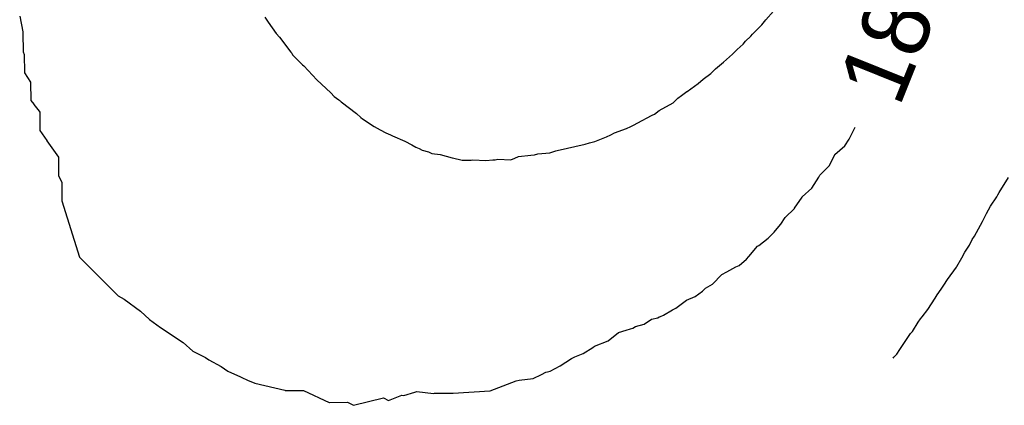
# Model space of a CAD drawing. Extents: x 158343 to 162498, y 431347 to 434500.
# Tile 212 of 220: x 159642 to 159668, y 434035 to 434045. Entities that reach past the tile are written whole.
import ezdxf

# ---------------------------------------------------------------- set-up
doc = ezdxf.new("R2010")
doc.units = 0
doc.header["$LTSCALE"] = 10
doc.header["$MEASUREMENT"] = 0
doc.layers.add('000_arcering', color=8, linetype='CONTINUOUS')
doc.layers.add('def. con-hoogtelijn (index)', color=8, linetype='CONTINUOUS')
doc.styles.add('Style-WORKING', font='WORKING.shx')

# ---------------------------------------------------------------- blocks, each defined once
blk = doc.blocks.new('bestaande hoogtelijnen')
at = {"layer": 'def. con-hoogtelijn (index)'}
for p, q in [((-26.028, -21.477), (-25.945, -21.894)), ((-26.028, -21.477), (-25.945, -21.894)), ((-19.501, -21.503), (-19.406, -21.636)), ((-19.501, -21.503), (-19.406, -21.636)), ((-19.501, -21.503), (-19.406, -21.636)), ((-6.151, -21.572), (-5.947, -21.339)), ((-6.151, -21.572), (-5.947, -21.339)), ((-6.151, -21.572), (-5.947, -21.339)), ((-19.406, -21.636), (-19.199, -21.939)), ((-19.406, -21.636), (-19.199, -21.939)), ((-19.406, -21.636), (-19.199, -21.939)), ((-6.5, -21.952), (-6.268, -21.714)), ((-6.5, -21.952), (-6.268, -21.714)), ((-6.5, -21.952), (-6.268, -21.714)), ((-6.268, -21.714), (-6.259, -21.703)), ((-6.268, -21.714), (-6.259, -21.703)), ((-6.268, -21.714), (-6.259, -21.703)), ((-6.259, -21.703), (-6.151, -21.572)), ((-6.259, -21.703), (-6.151, -21.572)), ((-6.259, -21.703), (-6.151, -21.572)), ((-25.945, -21.894), (-25.946, -21.936)), ((-25.945, -21.894), (-25.946, -21.936)), ((-25.946, -21.936), (-25.934, -22.405)), ((-25.946, -21.936), (-25.934, -22.405)), ((-19.199, -21.939), (-19.104, -22.034)), ((-19.199, -21.939), (-19.104, -22.034)), ((-19.199, -21.939), (-19.104, -22.034)), ((-19.104, -22.034), (-18.802, -22.432)), ((-19.104, -22.034), (-18.802, -22.432)), ((-19.104, -22.034), (-18.802, -22.432)), ((-6.688, -22.14), (-6.544, -22.004)), ((-6.688, -22.14), (-6.544, -22.004)), ((-6.688, -22.14), (-6.544, -22.004)), ((-6.544, -22.004), (-6.5, -21.952)), ((-6.544, -22.004), (-6.5, -21.952)), ((-6.544, -22.004), (-6.5, -21.952)), ((-6.91, -22.364), (-6.753, -22.22)), ((-6.91, -22.364), (-6.753, -22.22)), ((-6.91, -22.364), (-6.753, -22.22)), ((-6.753, -22.22), (-6.688, -22.14)), ((-6.753, -22.22), (-6.688, -22.14)), ((-6.753, -22.22), (-6.688, -22.14)), ((-25.934, -22.405), (-25.934, -22.423)), ((-25.934, -22.405), (-25.934, -22.423)), ((-25.934, -22.423), (-25.907, -22.491)), ((-25.934, -22.423), (-25.907, -22.491)), ((-25.907, -22.491), (-25.902, -22.977)), ((-25.907, -22.491), (-25.902, -22.977)), ((-18.802, -22.432), (-18.781, -22.46)), ((-18.802, -22.432), (-18.781, -22.46)), ((-18.802, -22.432), (-18.781, -22.46)), ((-18.781, -22.46), (-18.76, -22.5)), ((-18.781, -22.46), (-18.76, -22.5)), ((-18.781, -22.46), (-18.76, -22.5)), ((-18.76, -22.5), (-18.743, -22.521)), ((-18.76, -22.5), (-18.743, -22.521)), ((-18.76, -22.5), (-18.743, -22.521)), ((-18.743, -22.521), (-18.495, -22.773)), ((-18.743, -22.521), (-18.495, -22.773)), ((-18.743, -22.521), (-18.495, -22.773)), ((-7.276, -22.695), (-7.039, -22.481)), ((-7.276, -22.695), (-7.039, -22.481)), ((-7.276, -22.695), (-7.039, -22.481)), ((-7.039, -22.481), (-6.91, -22.364)), ((-7.039, -22.481), (-6.91, -22.364)), ((-7.039, -22.481), (-6.91, -22.364)), ((-18.495, -22.773), (-18.454, -22.795)), ((-18.495, -22.773), (-18.454, -22.795)), ((-18.495, -22.773), (-18.454, -22.795)), ((-18.454, -22.795), (-18.113, -23.166)), ((-18.454, -22.795), (-18.113, -23.166)), ((-18.454, -22.795), (-18.113, -23.166)), ((-7.49, -22.873), (-7.277, -22.696)), ((-7.49, -22.873), (-7.277, -22.696)), ((-7.49, -22.873), (-7.277, -22.696)), ((-7.277, -22.696), (-7.276, -22.695)), ((-7.277, -22.696), (-7.276, -22.695)), ((-7.277, -22.696), (-7.276, -22.695)), ((-25.902, -22.977), (-25.902, -22.986)), ((-25.902, -22.977), (-25.902, -22.986)), ((-25.902, -22.986), (-25.737, -23.227)), ((-25.902, -22.986), (-25.737, -23.227)), ((-7.822, -23.152), (-7.614, -22.999)), ((-7.822, -23.152), (-7.614, -22.999)), ((-7.822, -23.152), (-7.614, -22.999)), ((-7.614, -22.999), (-7.49, -22.873)), ((-7.614, -22.999), (-7.49, -22.873)), ((-7.614, -22.999), (-7.49, -22.873)), ((-25.737, -23.227), (-25.735, -23.72)), ((-25.737, -23.227), (-25.735, -23.72)), ((-18.113, -23.166), (-17.742, -23.52)), ((-18.113, -23.166), (-17.742, -23.52)), ((-18.113, -23.166), (-17.742, -23.52)), ((-8.246, -23.477), (-7.95, -23.269)), ((-8.246, -23.477), (-7.95, -23.269)), ((-8.246, -23.477), (-7.95, -23.269)), ((-7.95, -23.269), (-7.822, -23.152)), ((-7.95, -23.269), (-7.822, -23.152)), ((-7.95, -23.269), (-7.822, -23.152)), ((-17.742, -23.52), (-17.651, -23.615)), ((-17.742, -23.52), (-17.651, -23.615)), ((-17.742, -23.52), (-17.651, -23.615)), ((-8.496, -23.656), (-8.392, -23.586)), ((-8.496, -23.656), (-8.392, -23.586)), ((-8.496, -23.656), (-8.392, -23.586)), ((-8.392, -23.586), (-8.25, -23.481)), ((-8.392, -23.586), (-8.25, -23.481)), ((-8.392, -23.586), (-8.25, -23.481)), ((-8.25, -23.481), (-8.246, -23.477)), ((-8.25, -23.481), (-8.246, -23.477)), ((-8.25, -23.481), (-8.246, -23.477)), ((-25.735, -23.72), (-25.653, -23.82)), ((-25.735, -23.72), (-25.653, -23.82)), ((-25.653, -23.82), (-25.653, -23.825)), ((-25.653, -23.82), (-25.653, -23.825)), ((-25.653, -23.825), (-25.513, -24.003)), ((-25.653, -23.825), (-25.513, -24.003)), ((-17.651, -23.615), (-17.523, -23.706)), ((-17.651, -23.615), (-17.523, -23.706)), ((-17.651, -23.615), (-17.523, -23.706)), ((-17.523, -23.706), (-17.51, -23.718)), ((-17.523, -23.706), (-17.51, -23.718)), ((-17.523, -23.706), (-17.51, -23.718)), ((-17.51, -23.718), (-17.493, -23.731)), ((-17.51, -23.718), (-17.493, -23.731)), ((-17.51, -23.718), (-17.493, -23.731)), ((-17.493, -23.731), (-17.462, -23.756)), ((-17.493, -23.731), (-17.462, -23.756)), ((-17.493, -23.731), (-17.462, -23.756)), ((-17.462, -23.756), (-17.055, -24.069)), ((-17.462, -23.756), (-17.055, -24.069)), ((-17.462, -23.756), (-17.055, -24.069)), ((-8.989, -23.985), (-8.619, -23.779)), ((-8.989, -23.985), (-8.619, -23.779)), ((-8.989, -23.985), (-8.619, -23.779)), ((-8.619, -23.779), (-8.496, -23.656)), ((-8.619, -23.779), (-8.496, -23.656)), ((-8.619, -23.779), (-8.496, -23.656)), ((-25.513, -24.003), (-25.494, -24.027)), ((-25.513, -24.003), (-25.494, -24.027)), ((-25.494, -24.027), (-25.494, -24.523)), ((-25.494, -24.027), (-25.494, -24.523)), ((-17.055, -24.069), (-16.937, -24.176)), ((-17.055, -24.069), (-16.937, -24.176)), ((-17.055, -24.069), (-16.937, -24.176)), ((-9.555, -24.312), (-9.196, -24.123)), ((-9.555, -24.312), (-9.196, -24.123)), ((-9.555, -24.312), (-9.196, -24.123)), ((-9.196, -24.123), (-9.174, -24.112)), ((-9.196, -24.123), (-9.174, -24.112)), ((-9.196, -24.123), (-9.174, -24.112)), ((-9.174, -24.112), (-9.112, -24.081)), ((-9.174, -24.112), (-9.112, -24.081)), ((-9.174, -24.112), (-9.112, -24.081)), ((-9.112, -24.081), (-8.989, -23.985)), ((-9.112, -24.081), (-8.989, -23.985)), ((-9.112, -24.081), (-8.989, -23.985)), ((-16.937, -24.176), (-16.892, -24.206)), ((-16.937, -24.176), (-16.892, -24.206)), ((-16.937, -24.176), (-16.892, -24.206)), ((-16.892, -24.206), (-16.58, -24.411)), ((-16.892, -24.206), (-16.58, -24.411)), ((-16.892, -24.206), (-16.58, -24.411)), ((-9.742, -24.415), (-9.674, -24.38)), ((-9.742, -24.415), (-9.674, -24.38)), ((-9.742, -24.415), (-9.674, -24.38)), ((-9.674, -24.38), (-9.555, -24.312)), ((-9.674, -24.38), (-9.555, -24.312)), ((-9.674, -24.38), (-9.555, -24.312)), ((-25.494, -24.523), (-25.303, -24.789)), ((-25.494, -24.523), (-25.303, -24.789)), ((-16.58, -24.411), (-16.422, -24.499)), ((-16.58, -24.411), (-16.422, -24.499)), ((-16.58, -24.411), (-16.422, -24.499)), ((-16.422, -24.499), (-16.273, -24.582)), ((-16.422, -24.499), (-16.273, -24.582)), ((-16.422, -24.499), (-16.273, -24.582)), ((-16.273, -24.582), (-16.145, -24.634)), ((-16.273, -24.582), (-16.145, -24.634)), ((-16.273, -24.582), (-16.145, -24.634)), ((-16.145, -24.634), (-16.093, -24.657)), ((-16.145, -24.634), (-16.093, -24.657)), ((-16.145, -24.634), (-16.093, -24.657)), ((-16.093, -24.657), (-15.77, -24.806)), ((-16.093, -24.657), (-15.77, -24.806)), ((-16.093, -24.657), (-15.77, -24.806)), ((-10.391, -24.689), (-10.276, -24.638)), ((-10.391, -24.689), (-10.276, -24.638)), ((-10.391, -24.689), (-10.276, -24.638)), ((-10.276, -24.638), (-10.184, -24.584)), ((-10.276, -24.638), (-10.184, -24.584)), ((-10.276, -24.638), (-10.184, -24.584)), ((-10.184, -24.584), (-9.862, -24.464)), ((-10.184, -24.584), (-9.862, -24.464)), ((-10.184, -24.584), (-9.862, -24.464)), ((-9.862, -24.464), (-9.742, -24.415)), ((-9.862, -24.464), (-9.742, -24.415)), ((-9.862, -24.464), (-9.742, -24.415)), ((-3.929, -24.746), (-3.766, -24.431)), ((-3.929, -24.746), (-3.766, -24.431)), ((-25.303, -24.789), (-25.303, -24.792)), ((-25.303, -24.789), (-25.303, -24.792)), ((-25.303, -24.792), (-24.994, -25.233)), ((-25.303, -24.792), (-24.994, -25.233)), ((-15.77, -24.806), (-15.582, -24.897)), ((-15.77, -24.806), (-15.582, -24.897)), ((-15.77, -24.806), (-15.582, -24.897)), ((-15.582, -24.897), (-15.477, -24.966)), ((-15.582, -24.897), (-15.477, -24.966)), ((-15.582, -24.897), (-15.477, -24.966)), ((-11.71, -25.054), (-10.96, -24.883)), ((-11.71, -25.054), (-10.96, -24.883)), ((-11.71, -25.054), (-10.96, -24.883)), ((-10.96, -24.883), (-10.843, -24.85)), ((-10.96, -24.883), (-10.843, -24.85)), ((-10.96, -24.883), (-10.843, -24.85)), ((-10.843, -24.85), (-10.7, -24.808)), ((-10.843, -24.85), (-10.7, -24.808)), ((-10.843, -24.85), (-10.7, -24.808)), ((-10.7, -24.808), (-10.612, -24.777)), ((-10.7, -24.808), (-10.612, -24.777)), ((-10.7, -24.808), (-10.612, -24.777)), ((-10.612, -24.777), (-10.391, -24.689)), ((-10.612, -24.777), (-10.391, -24.689)), ((-10.612, -24.777), (-10.391, -24.689)), ((-4.047, -24.927), (-3.929, -24.746)), ((-4.047, -24.927), (-3.929, -24.746)), ((-15.477, -24.966), (-15.386, -25.003)), ((-15.477, -24.966), (-15.386, -25.003)), ((-15.477, -24.966), (-15.386, -25.003)), ((-15.386, -25.003), (-15.307, -25.043)), ((-15.386, -25.003), (-15.307, -25.043)), ((-15.386, -25.003), (-15.307, -25.043)), ((-15.307, -25.043), (-15.138, -25.086)), ((-15.307, -25.043), (-15.138, -25.086)), ((-15.307, -25.043), (-15.138, -25.086)), ((-15.138, -25.086), (-15.049, -25.128)), ((-15.138, -25.086), (-15.049, -25.128)), ((-15.138, -25.086), (-15.049, -25.128)), ((-15.049, -25.128), (-14.827, -25.156)), ((-15.049, -25.128), (-14.827, -25.156)), ((-15.049, -25.128), (-14.827, -25.156)), ((-14.827, -25.156), (-14.509, -25.248)), ((-14.827, -25.156), (-14.509, -25.248)), ((-14.827, -25.156), (-14.509, -25.248)), ((-12.742, -25.212), (-12.411, -25.178)), ((-12.742, -25.212), (-12.411, -25.178)), ((-12.742, -25.212), (-12.411, -25.178)), ((-12.411, -25.178), (-12.314, -25.17)), ((-12.411, -25.178), (-12.314, -25.17)), ((-12.411, -25.178), (-12.314, -25.17)), ((-12.314, -25.17), (-12.225, -25.143)), ((-12.314, -25.17), (-12.225, -25.143)), ((-12.314, -25.17), (-12.225, -25.143)), ((-12.225, -25.143), (-11.903, -25.111)), ((-12.225, -25.143), (-11.903, -25.111)), ((-12.225, -25.143), (-11.903, -25.111)), ((-11.903, -25.111), (-11.801, -25.081)), ((-11.903, -25.111), (-11.801, -25.081)), ((-11.903, -25.111), (-11.801, -25.081)), ((-11.801, -25.081), (-11.742, -25.063)), ((-11.801, -25.081), (-11.742, -25.063)), ((-11.801, -25.081), (-11.742, -25.063)), ((-11.742, -25.063), (-11.71, -25.054)), ((-11.742, -25.063), (-11.71, -25.054)), ((-11.742, -25.063), (-11.71, -25.054)), ((-4.464, -25.459), (-4.308, -25.165)), ((-4.464, -25.459), (-4.308, -25.165)), ((-4.308, -25.165), (-4.306, -25.162)), ((-4.308, -25.165), (-4.306, -25.162)), ((-4.306, -25.162), (-4.047, -24.927)), ((-4.306, -25.162), (-4.047, -24.927)), ((-24.994, -25.233), (-24.993, -25.73)), ((-24.994, -25.233), (-24.993, -25.73)), ((-14.509, -25.248), (-14.498, -25.249)), ((-14.509, -25.248), (-14.498, -25.249)), ((-14.509, -25.248), (-14.498, -25.249)), ((-14.498, -25.249), (-14.236, -25.308)), ((-14.498, -25.249), (-14.236, -25.308)), ((-14.498, -25.249), (-14.236, -25.308)), ((-14.236, -25.308), (-13.998, -25.309)), ((-14.236, -25.308), (-13.998, -25.309)), ((-14.236, -25.308), (-13.998, -25.309)), ((-13.998, -25.309), (-13.951, -25.303)), ((-13.998, -25.309), (-13.951, -25.303)), ((-13.998, -25.309), (-13.951, -25.303)), ((-13.951, -25.303), (-13.61, -25.322)), ((-13.951, -25.303), (-13.61, -25.322)), ((-13.951, -25.303), (-13.61, -25.322)), ((-13.61, -25.322), (-13.424, -25.299)), ((-13.61, -25.322), (-13.424, -25.299)), ((-13.61, -25.322), (-13.424, -25.299)), ((-13.424, -25.299), (-13.361, -25.304)), ((-13.424, -25.299), (-13.361, -25.304)), ((-13.424, -25.299), (-13.361, -25.304)), ((-13.361, -25.304), (-13.292, -25.281)), ((-13.361, -25.304), (-13.292, -25.281)), ((-13.361, -25.304), (-13.292, -25.281)), ((-13.292, -25.281), (-12.946, -25.299)), ((-13.292, -25.281), (-12.946, -25.299)), ((-13.292, -25.281), (-12.946, -25.299)), ((-12.946, -25.299), (-12.833, -25.254)), ((-12.946, -25.299), (-12.833, -25.254)), ((-12.946, -25.299), (-12.833, -25.254)), ((-12.833, -25.254), (-12.742, -25.212)), ((-12.833, -25.254), (-12.742, -25.212)), ((-12.833, -25.254), (-12.742, -25.212)), ((-4.71, -25.713), (-4.464, -25.459)), ((-4.71, -25.713), (-4.464, -25.459)), ((-24.993, -25.73), (-24.904, -25.893)), ((-24.993, -25.73), (-24.904, -25.893)), ((-24.904, -25.893), (-24.905, -25.894)), ((-24.904, -25.893), (-24.905, -25.894)), ((-24.905, -25.894), (-24.905, -26.392)), ((-24.905, -25.894), (-24.905, -26.392)), ((-4.919, -26.054), (-4.735, -25.76)), ((-4.919, -26.054), (-4.735, -25.76)), ((-4.735, -25.76), (-4.728, -25.745)), ((-4.735, -25.76), (-4.728, -25.745)), ((-4.728, -25.745), (-4.71, -25.713)), ((-4.728, -25.745), (-4.71, -25.713)), ((0.065, -26.175), (0.315, -25.77)), ((0.065, -26.175), (0.315, -25.77)), ((0.065, -26.175), (0.315, -25.77)), ((-5.176, -26.289), (-4.919, -26.054)), ((-5.176, -26.289), (-4.919, -26.054)), ((0.009, -26.287), (0.034, -26.232)), ((0.009, -26.287), (0.034, -26.232)), ((0.009, -26.287), (0.034, -26.232)), ((0.034, -26.232), (0.065, -26.175)), ((0.034, -26.232), (0.065, -26.175)), ((0.034, -26.232), (0.065, -26.175)), ((-24.905, -26.392), (-24.905, -26.394)), ((-24.905, -26.392), (-24.905, -26.394)), ((-24.905, -26.394), (-24.437, -27.893)), ((-24.905, -26.394), (-24.437, -27.893)), ((-5.383, -26.59), (-5.18, -26.293)), ((-5.383, -26.59), (-5.18, -26.293)), ((-5.18, -26.293), (-5.176, -26.289)), ((-5.18, -26.293), (-5.176, -26.289)), ((-0.164, -26.536), (0.009, -26.287)), ((-0.164, -26.536), (0.009, -26.287)), ((-0.164, -26.536), (0.009, -26.287)), ((-5.633, -26.84), (-5.388, -26.594)), ((-5.633, -26.84), (-5.388, -26.594)), ((-5.388, -26.594), (-5.383, -26.59)), ((-5.388, -26.594), (-5.383, -26.59)), ((-0.379, -26.945), (-0.265, -26.731)), ((-0.379, -26.945), (-0.265, -26.731)), ((-0.379, -26.945), (-0.265, -26.731)), ((-0.265, -26.731), (-0.164, -26.536)), ((-0.265, -26.731), (-0.164, -26.536)), ((-0.265, -26.731), (-0.164, -26.536)), ((-5.847, -27.126), (-5.746, -27.012)), ((-5.847, -27.126), (-5.746, -27.012)), ((-5.746, -27.012), (-5.633, -26.84)), ((-5.746, -27.012), (-5.633, -26.84)), ((-0.593, -27.334), (-0.379, -26.945)), ((-0.593, -27.334), (-0.379, -26.945)), ((-0.593, -27.334), (-0.379, -26.945)), ((-6.086, -27.388), (-5.927, -27.227)), ((-6.086, -27.388), (-5.927, -27.227)), ((-5.927, -27.227), (-5.847, -27.126)), ((-5.927, -27.227), (-5.847, -27.126)), ((-6.332, -27.58), (-6.086, -27.388)), ((-6.332, -27.58), (-6.086, -27.388)), ((-0.724, -27.572), (-0.651, -27.424)), ((-0.724, -27.572), (-0.651, -27.424)), ((-0.724, -27.572), (-0.651, -27.424)), ((-0.651, -27.424), (-0.593, -27.334)), ((-0.651, -27.424), (-0.593, -27.334)), ((-0.651, -27.424), (-0.593, -27.334)), ((-6.6, -27.874), (-6.369, -27.604)), ((-6.6, -27.874), (-6.369, -27.604)), ((-6.369, -27.604), (-6.332, -27.58)), ((-6.369, -27.604), (-6.332, -27.58)), ((-0.923, -27.912), (-0.845, -27.765)), ((-0.923, -27.912), (-0.845, -27.765)), ((-0.923, -27.912), (-0.845, -27.765)), ((-0.845, -27.765), (-0.724, -27.572)), ((-0.845, -27.765), (-0.724, -27.572)), ((-0.845, -27.765), (-0.724, -27.572)), ((-24.437, -27.893), (-23.404, -28.927)), ((-24.437, -27.893), (-23.404, -28.927)), ((-6.858, -28.116), (-6.665, -27.944)), ((-6.858, -28.116), (-6.665, -27.944)), ((-6.665, -27.944), (-6.6, -27.874)), ((-6.665, -27.944), (-6.6, -27.874)), ((-1.058, -28.14), (-0.923, -27.912)), ((-1.058, -28.14), (-0.923, -27.912)), ((-1.058, -28.14), (-0.923, -27.912)), ((-7.32, -28.358), (-7.185, -28.289)), ((-7.32, -28.358), (-7.185, -28.289)), ((-7.185, -28.289), (-6.945, -28.153)), ((-7.185, -28.289), (-6.945, -28.153)), ((-6.945, -28.153), (-6.858, -28.116)), ((-6.945, -28.153), (-6.858, -28.116)), ((-1.31, -28.492), (-1.071, -28.163)), ((-1.31, -28.492), (-1.071, -28.163)), ((-1.31, -28.492), (-1.071, -28.163)), ((-1.071, -28.163), (-1.058, -28.14)), ((-1.071, -28.163), (-1.058, -28.14)), ((-1.071, -28.163), (-1.058, -28.14)), ((-7.567, -28.611), (-7.32, -28.358)), ((-7.567, -28.611), (-7.32, -28.358)), ((-1.402, -28.639), (-1.31, -28.492)), ((-1.402, -28.639), (-1.31, -28.492)), ((-1.402, -28.639), (-1.31, -28.492)), ((-8.034, -28.939), (-7.837, -28.796)), ((-8.034, -28.939), (-7.837, -28.796)), ((-7.837, -28.796), (-7.753, -28.72)), ((-7.837, -28.796), (-7.753, -28.72)), ((-7.753, -28.72), (-7.567, -28.611)), ((-7.753, -28.72), (-7.567, -28.611)), ((-1.584, -28.895), (-1.474, -28.749)), ((-1.584, -28.895), (-1.474, -28.749)), ((-1.584, -28.895), (-1.474, -28.749)), ((-1.474, -28.749), (-1.402, -28.639)), ((-1.474, -28.749), (-1.402, -28.639)), ((-1.474, -28.749), (-1.402, -28.639)), ((-23.404, -28.927), (-23.247, -29.015)), ((-23.404, -28.927), (-23.247, -29.015)), ((-23.247, -29.015), (-22.81, -29.334)), ((-23.247, -29.015), (-22.81, -29.334)), ((-8.55, -29.254), (-8.264, -29.04)), ((-8.55, -29.254), (-8.264, -29.04)), ((-8.264, -29.04), (-8.034, -28.939)), ((-8.264, -29.04), (-8.034, -28.939)), ((-1.83, -29.289), (-1.638, -28.987)), ((-1.83, -29.289), (-1.638, -28.987)), ((-1.83, -29.289), (-1.638, -28.987)), ((-1.638, -28.987), (-1.584, -28.895)), ((-1.638, -28.987), (-1.584, -28.895)), ((-1.638, -28.987), (-1.584, -28.895)), ((-22.81, -29.334), (-22.566, -29.555)), ((-22.81, -29.334), (-22.566, -29.555)), ((-8.878, -29.438), (-8.634, -29.295)), ((-8.878, -29.438), (-8.634, -29.295)), ((-8.634, -29.295), (-8.55, -29.254)), ((-8.634, -29.295), (-8.55, -29.254)), ((-1.983, -29.481), (-1.83, -29.289)), ((-1.983, -29.481), (-1.83, -29.289)), ((-1.983, -29.481), (-1.83, -29.289)), ((-22.566, -29.555), (-22.276, -29.765)), ((-22.566, -29.555), (-22.276, -29.765)), ((-9.39, -29.678), (-9.194, -29.542)), ((-9.39, -29.678), (-9.194, -29.542)), ((-9.194, -29.542), (-9.025, -29.509)), ((-9.194, -29.542), (-9.025, -29.509)), ((-9.025, -29.509), (-8.988, -29.485)), ((-9.025, -29.509), (-8.988, -29.485)), ((-8.988, -29.485), (-8.955, -29.475)), ((-8.988, -29.485), (-8.955, -29.475)), ((-8.955, -29.475), (-8.878, -29.438)), ((-8.955, -29.475), (-8.878, -29.438)), ((-2.242, -29.873), (-2.087, -29.624)), ((-2.242, -29.873), (-2.087, -29.624)), ((-2.242, -29.873), (-2.087, -29.624)), ((-2.087, -29.624), (-2.031, -29.538)), ((-2.087, -29.624), (-2.031, -29.538)), ((-2.087, -29.624), (-2.031, -29.538)), ((-2.031, -29.538), (-1.983, -29.481)), ((-2.031, -29.538), (-1.983, -29.481)), ((-2.031, -29.538), (-1.983, -29.481)), ((-22.276, -29.765), (-21.674, -30.164)), ((-22.276, -29.765), (-21.674, -30.164)), ((-10.35, -30.123), (-10.075, -29.898)), ((-10.35, -30.123), (-10.075, -29.898)), ((-10.075, -29.898), (-9.872, -29.839)), ((-10.075, -29.898), (-9.872, -29.839)), ((-9.872, -29.839), (-9.753, -29.803)), ((-9.872, -29.839), (-9.753, -29.803)), ((-9.753, -29.803), (-9.688, -29.785)), ((-9.753, -29.803), (-9.688, -29.785)), ((-9.688, -29.785), (-9.624, -29.742)), ((-9.688, -29.785), (-9.624, -29.742)), ((-9.624, -29.742), (-9.39, -29.678)), ((-9.624, -29.742), (-9.39, -29.678)), ((-2.293, -29.93), (-2.242, -29.873)), ((-2.293, -29.93), (-2.242, -29.873)), ((-2.293, -29.93), (-2.242, -29.873)), ((-21.674, -30.164), (-21.411, -30.4)), ((-21.674, -30.164), (-21.411, -30.4)), ((-10.711, -30.263), (-10.35, -30.123)), ((-10.711, -30.263), (-10.35, -30.123)), ((-2.542, -30.304), (-2.293, -29.93)), ((-2.542, -30.304), (-2.293, -29.93)), ((-2.542, -30.304), (-2.293, -29.93)), ((-21.411, -30.4), (-21.256, -30.477)), ((-21.411, -30.4), (-21.256, -30.477)), ((-11.011, -30.462), (-10.756, -30.298)), ((-11.011, -30.462), (-10.756, -30.298)), ((-10.756, -30.298), (-10.711, -30.263)), ((-10.756, -30.298), (-10.711, -30.263)), ((-2.66, -30.481), (-2.582, -30.355)), ((-2.66, -30.481), (-2.582, -30.355)), ((-2.66, -30.481), (-2.582, -30.355)), ((-2.582, -30.355), (-2.542, -30.304)), ((-2.582, -30.355), (-2.542, -30.304)), ((-2.582, -30.355), (-2.542, -30.304)), ((-21.256, -30.477), (-21.08, -30.569)), ((-21.256, -30.477), (-21.08, -30.569)), ((-21.08, -30.569), (-20.991, -30.629)), ((-21.08, -30.569), (-20.991, -30.629)), ((-20.991, -30.629), (-20.661, -30.806)), ((-20.991, -30.629), (-20.661, -30.806)), ((-11.627, -30.793), (-11.329, -30.592)), ((-11.627, -30.793), (-11.329, -30.592)), ((-11.329, -30.592), (-11.236, -30.552)), ((-11.329, -30.592), (-11.236, -30.552)), ((-11.236, -30.552), (-11.011, -30.462)), ((-11.236, -30.552), (-11.011, -30.462)), ((-2.754, -30.582), (-2.739, -30.561)), ((-2.754, -30.582), (-2.739, -30.561)), ((-2.754, -30.582), (-2.739, -30.561)), ((-2.739, -30.561), (-2.66, -30.481)), ((-2.739, -30.561), (-2.66, -30.481)), ((-2.739, -30.561), (-2.66, -30.481)), ((-20.661, -30.806), (-20.485, -30.93)), ((-20.661, -30.806), (-20.485, -30.93)), ((-20.485, -30.93), (-20.144, -31.082)), ((-20.485, -30.93), (-20.144, -31.082)), ((-12.013, -30.96), (-11.967, -30.953)), ((-12.013, -30.96), (-11.967, -30.953)), ((-11.967, -30.953), (-11.898, -30.928)), ((-11.967, -30.953), (-11.898, -30.928)), ((-11.898, -30.928), (-11.627, -30.793)), ((-11.898, -30.928), (-11.627, -30.793)), ((-20.144, -31.082), (-20.111, -31.1)), ((-20.144, -31.082), (-20.111, -31.1)), ((-20.111, -31.1), (-19.959, -31.172)), ((-20.111, -31.1), (-19.959, -31.172)), ((-19.959, -31.172), (-19.766, -31.255)), ((-19.959, -31.172), (-19.766, -31.255)), ((-13.492, -31.454), (-12.799, -31.185)), ((-13.492, -31.454), (-12.799, -31.185)), ((-12.799, -31.185), (-12.717, -31.174)), ((-12.799, -31.185), (-12.717, -31.174)), ((-12.717, -31.174), (-12.345, -31.128)), ((-12.717, -31.174), (-12.345, -31.128)), ((-12.345, -31.128), (-12.122, -31.02)), ((-12.345, -31.128), (-12.122, -31.02)), ((-12.122, -31.02), (-12.013, -30.96)), ((-12.122, -31.02), (-12.013, -30.96)), ((-19.766, -31.255), (-18.965, -31.442)), ((-19.766, -31.255), (-18.965, -31.442)), ((-18.965, -31.442), (-18.959, -31.442)), ((-18.965, -31.442), (-18.959, -31.442)), ((-18.959, -31.442), (-18.953, -31.443)), ((-18.959, -31.442), (-18.953, -31.443)), ((-18.953, -31.443), (-18.463, -31.445)), ((-18.953, -31.443), (-18.463, -31.445)), ((-18.463, -31.445), (-17.785, -31.767)), ((-18.463, -31.445), (-17.785, -31.767)), ((-15.498, -31.487), (-15.445, -31.469)), ((-15.498, -31.487), (-15.445, -31.469)), ((-15.445, -31.469), (-15.002, -31.526)), ((-15.445, -31.469), (-15.002, -31.526)), ((-14.475, -31.522), (-13.504, -31.454)), ((-14.475, -31.522), (-13.504, -31.454)), ((-13.504, -31.454), (-13.492, -31.454)), ((-13.504, -31.454), (-13.492, -31.454)), ((-17.132, -31.841), (-16.334, -31.639)), ((-17.132, -31.841), (-16.334, -31.639)), ((-16.334, -31.639), (-16.204, -31.711)), ((-16.334, -31.639), (-16.204, -31.711)), ((-16.204, -31.711), (-15.844, -31.57)), ((-16.204, -31.711), (-15.844, -31.57)), ((-15.844, -31.57), (-15.797, -31.582)), ((-15.844, -31.57), (-15.797, -31.582)), ((-15.797, -31.582), (-15.498, -31.487)), ((-15.797, -31.582), (-15.498, -31.487)), ((-15.002, -31.526), (-14.973, -31.521)), ((-15.002, -31.526), (-14.973, -31.521)), ((-14.973, -31.521), (-14.963, -31.522)), ((-14.973, -31.521), (-14.963, -31.522)), ((-14.963, -31.522), (-14.952, -31.522)), ((-14.963, -31.522), (-14.952, -31.522)), ((-14.952, -31.522), (-14.475, -31.522)), ((-14.952, -31.522), (-14.475, -31.522)), ((-17.785, -31.767), (-17.777, -31.767)), ((-17.785, -31.767), (-17.777, -31.767)), ((-17.777, -31.767), (-17.291, -31.761)), ((-17.777, -31.767), (-17.291, -31.761)), ((-17.291, -31.761), (-17.132, -31.841)), ((-17.291, -31.761), (-17.132, -31.841))]:
    blk.add_line(p, q, dxfattribs=at)
at = {"layer": 'def. con-hoogtelijn (index)', "style": 'Style-WORKING'}
blk.add_text('18.500', height=1.8, rotation=68.1625, dxfattribs=at).set_placement((-2.596, -23.93))
blk.add_text('18.500', height=1.8, rotation=68.1625, dxfattribs=at).set_placement((-2.596, -23.93))

msp = doc.modelspace()

# ---------------------------------------------------------------- block references
at = {"layer": '000_arcering'}
msp.add_blockref('bestaande hoogtelijnen', (159667.804, 434066.432), dxfattribs=at)

doc.saveas('drawing.dxf')
